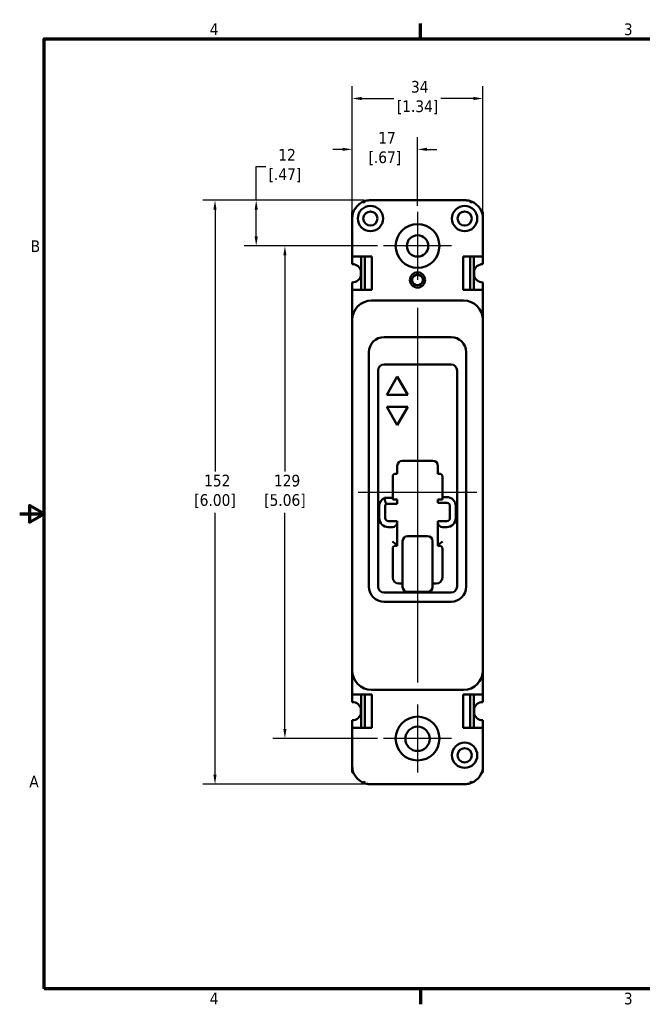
# Model space of a CAD drawing. Header units: inches. Extents: x 0.1 to 16.9, y 0.4 to 10.6.
# Tile 1 of 24: x 0.1 to 6.5, y 0.5 to 10.6. Entities that reach past the tile are written whole.
import ezdxf

# ---------------------------------------------------------------- set-up
doc = ezdxf.new("R2010")
doc.units = ezdxf.units.IN
doc.header["$MEASUREMENT"] = 0
for name, color, linetype, lineweight in [('Border (ANSI)', 7, 'Continuous', 70), ('Center Mark (ANSI)', 7, 'Continuous', 25), ('Centerline (ANSI)', 7, 'Continuous', 25), ('Dimension (ANSI)', 7, 'Continuous', 25), ('Visible (ANSI)', 7, 'Continuous', 50)]:
    doc.layers.add(name, color=color, linetype=linetype, lineweight=lineweight)
doc.styles.add('Note Text (ANSI)', font='tahoma.ttf')
doc.dimstyles.new('Default (ANSI)', dxfattribs={"dimtxt": 0.12, "dimasz": 0.098425, "dimexe": 0.125, "dimexo": 0.0625, "dimgap": 0.031496, "dimtad": 0, "dimtih": 1, "dimtoh": 1, "dimlfac": 25.4, "dimrnd": 1e-08, "dimzin": 12, "dimdsep": 46, "dimtxsty": 'Note Text (ANSI)', "dimcen": 0.09, "dimdle": 0.393701, "dimclrd": 256, "dimclre": 256, "dimclrt": 256, "dimadec": 0, "dimazin": 1, "dimtfac": 1, "dimtofl": 0, "dimtmove": 0, "dimatfit": 3, "dimfxl": 1, "dimtolj": 1, "dimtzin": 4, "dimlwd": -1, "dimlwe": -1, "dimarcsym": 0})

# ---------------------------------------------------------------- blocks, each defined once
blk = doc.blocks.new('Borders Default Border')
at = {"layer": 'Border (ANSI)'}
for p, q in [((4.25, 10.38), (4.25, 10.54)), ((4.25, 0.62), (4.25, 0.46))]:
    blk.add_line(p, q, dxfattribs=at)
at = {"layer": 'Border (ANSI)', "flags": 128}
for points in [[(0.38, 0.62), (0.38, 10.38), (16.62, 10.38), (16.62, 0.62), (0.38, 0.62)], [(0.13, 5.5), (0.38, 5.5), (0.23, 5.587), (0.23, 5.413), (0.38, 5.5)]]:
    blk.add_lwpolyline(points, dxfattribs=at)
at = {"layer": 'Border (ANSI)', "char_height": 0.12, "attachment_point": 7, "style": 'Note Text (ANSI)'}
for s, insert in [('4', (2.083, 10.42)), ('3', (6.338, 10.417)), ('B', (0.243, 8.19)), ('A', (0.229, 2.69)), ('4', (2.083, 0.46)), ('3', (6.338, 0.457))]:
    blk.add_mtext(s, dxfattribs=dict(at, insert=insert))
blk = doc.blocks.new('*D6')
at = {"layer": 'Defpoints', "color": 0, "transparency": 16777216}
for p in [(4.89, 9.768), (3.546, 8.534), (4.89, 8.534)]:
    blk.add_point(p, dxfattribs=at)
at = {"layer": 'Dimension (ANSI)', "transparency": 16777216}
for p, q in [((3.546, 8.597), (3.546, 9.893)), ((4.89, 8.597), (4.89, 9.893)), ((3.644, 9.768), (3.976, 9.768)), ((4.791, 9.768), (4.459, 9.768))]:
    blk.add_line(p, q, dxfattribs=at)
for points in [[(3.644, 9.784), (3.644, 9.751), (3.546, 9.768)], [(4.791, 9.784), (4.791, 9.751), (4.89, 9.768)]]:
    blk.add_solid(points, dxfattribs=at)
at = {"layer": 'Dimension (ANSI)', "transparency": 16777216, "insert": (4.218, 9.948), "char_height": 0.12, "attachment_point": 2, "style": 'Note Text (ANSI)'}
blk.add_mtext('\\A1; 34\\P[1.34]', dxfattribs=at)
blk = doc.blocks.new('*D7')
at = {"layer": 'Defpoints', "color": 0, "transparency": 16777216}
for p in [(4.218, 9.245), (4.218, 8.603), (3.546, 8.534)]:
    blk.add_point(p, dxfattribs=at)
at = {"layer": 'Dimension (ANSI)', "transparency": 16777216}
for p, q in [((3.546, 8.597), (3.546, 9.37)), ((4.218, 8.666), (4.218, 9.37)), ((3.447, 9.245), (3.349, 9.245)), ((4.316, 9.245), (4.415, 9.245))]:
    blk.add_line(p, q, dxfattribs=at)
for points in [[(3.447, 9.262), (3.447, 9.229), (3.546, 9.245)], [(4.316, 9.262), (4.316, 9.229), (4.218, 9.245)]]:
    blk.add_solid(points, dxfattribs=at)
at = {"layer": 'Dimension (ANSI)', "transparency": 16777216, "insert": (3.882, 9.424), "char_height": 0.12, "attachment_point": 2, "style": 'Note Text (ANSI)'}
blk.add_mtext('\\A1; 17\\P[.67]', dxfattribs=at)
blk = doc.blocks.new('*D8')
at = {"layer": 'Defpoints', "color": 0, "transparency": 16777216}
for p in [(3.734, 8.722), (2.56, 8.253), (3.868, 8.253)]:
    blk.add_point(p, dxfattribs=at)
at = {"layer": 'Dimension (ANSI)', "transparency": 16777216}
for p, q in [((2.56, 8.722), (2.56, 9.069)), ((2.56, 9.069), (2.659, 9.069)), ((3.671, 8.722), (2.435, 8.722)), ((2.56, 8.352), (2.56, 8.624)), ((3.805, 8.253), (2.435, 8.253))]:
    blk.add_line(p, q, dxfattribs=at)
for points in [[(2.544, 8.624), (2.577, 8.624), (2.56, 8.722)], [(2.544, 8.352), (2.577, 8.352), (2.56, 8.253)]]:
    blk.add_solid(points, dxfattribs=at)
at = {"layer": 'Dimension (ANSI)', "transparency": 16777216, "insert": (2.855, 9.249), "char_height": 0.12, "attachment_point": 2, "style": 'Note Text (ANSI)'}
blk.add_mtext('\\A1; 12\\P[.47]', dxfattribs=at)
blk = doc.blocks.new('*D9')
at = {"layer": 'Defpoints', "color": 0, "transparency": 16777216}
for p in [(3.868, 8.253), (2.855, 3.191), (3.868, 3.191)]:
    blk.add_point(p, dxfattribs=at)
at = {"layer": 'Dimension (ANSI)', "transparency": 16777216}
for p, q in [((3.805, 8.253), (2.73, 8.253)), ((2.855, 8.155), (2.855, 5.934)), ((2.855, 3.29), (2.855, 5.511)), ((3.805, 3.191), (2.73, 3.191))]:
    blk.add_line(p, q, dxfattribs=at)
for points in [[(2.839, 8.155), (2.871, 8.155), (2.855, 8.253)], [(2.839, 3.29), (2.871, 3.29), (2.855, 3.191)]]:
    blk.add_solid(points, dxfattribs=at)
at = {"layer": 'Dimension (ANSI)', "transparency": 16777216, "insert": (2.855, 5.902), "char_height": 0.12, "attachment_point": 2, "style": 'Note Text (ANSI)'}
blk.add_mtext('\\A1; 129\\P[5.06]', dxfattribs=at)
blk = doc.blocks.new('*D10')
at = {"layer": 'Defpoints', "color": 0, "transparency": 16777216}
for p in [(3.734, 8.722), (2.137, 2.722), (3.734, 2.722)]:
    blk.add_point(p, dxfattribs=at)
at = {"layer": 'Dimension (ANSI)', "transparency": 16777216}
for p, q in [((3.671, 8.722), (2.012, 8.722)), ((2.137, 8.624), (2.137, 5.934)), ((2.137, 2.821), (2.137, 5.511)), ((3.671, 2.722), (2.012, 2.722))]:
    blk.add_line(p, q, dxfattribs=at)
for points in [[(2.12, 8.624), (2.153, 8.624), (2.137, 8.722)], [(2.12, 2.821), (2.153, 2.821), (2.137, 2.722)]]:
    blk.add_solid(points, dxfattribs=at)
at = {"layer": 'Dimension (ANSI)', "transparency": 16777216, "insert": (2.137, 5.902), "char_height": 0.12, "attachment_point": 2, "style": 'Note Text (ANSI)'}
blk.add_mtext('\\A1; 152\\P[6.00]', dxfattribs=at)

msp = doc.modelspace()

# ---------------------------------------------------------------- linework, layer by layer
at = {"layer": 'Center Mark (ANSI)', "linetype": 'Continuous'}
for p, q in [((4.218, 8.603), (4.218, 7.903)), ((4.568, 8.253), (3.868, 8.253)), ((4.218, 3.541), (4.218, 2.841)), ((4.568, 3.191), (3.868, 3.191))]:
    msp.add_line(p, q, dxfattribs=at)
at = {"layer": 'Centerline (ANSI)', "linetype": 'Continuous'}
for p, q in [((4.218, 7.616), (4.218, 3.766)), ((3.609, 5.722), (4.827, 5.722))]:
    msp.add_line(p, q, dxfattribs=at)
at = {"layer": 'Visible (ANSI)'}
for p, q in [((3.674, 8.691), (3.667, 8.71)), ((3.734, 8.722), (4.702, 8.722)), ((4.762, 8.691), (4.769, 8.71)), ((3.546, 8.602), (3.546, 8.534)), ((3.546, 8.602), (3.559, 8.602)), ((3.546, 8.602), (3.559, 8.602)), ((4.89, 8.602), (4.877, 8.602)), ((4.877, 8.602), (4.89, 8.602)), ((4.89, 8.602), (4.89, 8.534)), ((3.546, 8.534), (3.546, 8.144)), ((4.89, 8.144), (4.89, 8.534)), ((3.566, 8.144), (3.546, 8.144)), ((3.546, 8.066), (3.546, 8.144)), ((3.566, 8.144), (3.749, 8.144)), ((3.639, 8.144), (3.639, 7.986)), ((3.675, 8.144), (3.675, 7.8)), ((3.749, 8.144), (3.749, 7.8)), ((4.687, 7.8), (4.687, 8.144)), ((4.687, 8.144), (4.87, 8.144)), ((4.76, 7.8), (4.76, 8.144)), ((4.797, 7.986), (4.797, 8.144)), ((4.89, 8.144), (4.87, 8.144)), ((4.89, 8.144), (4.89, 8.066)), ((3.636, 8), (3.636, 7.945)), ((4.8, 7.945), (4.8, 8)), ((3.639, 7.959), (3.639, 7.8)), ((4.797, 7.8), (4.797, 7.959)), ((3.546, 7.8), (3.546, 7.878)), ((3.546, 7.8), (3.566, 7.8)), ((3.546, 7.8), (3.546, 7.491)), ((3.749, 7.8), (3.566, 7.8)), ((4.87, 7.8), (4.687, 7.8)), ((4.87, 7.8), (4.89, 7.8)), ((4.89, 7.878), (4.89, 7.8)), ((4.89, 7.491), (4.89, 7.8)), ((4.69, 7.691), (3.746, 7.691)), ((3.546, 7.491), (3.546, 3.891)), ((4.89, 3.891), (4.89, 7.491)), ((4.562, 7.316), (3.874, 7.316)), ((3.718, 7.16), (3.718, 4.753)), ((4.718, 4.753), (4.718, 7.16)), ((3.874, 7.035), (4.562, 7.035)), ((3.812, 4.753), (3.812, 6.973)), ((3.901, 6.723), (4.01, 6.912)), ((4.01, 6.912), (4.119, 6.723)), ((4.624, 6.973), (4.624, 4.753)), ((4.119, 6.723), (3.901, 6.723)), ((3.901, 6.598), (4.119, 6.598)), ((4.01, 6.41), (3.901, 6.598)), ((4.119, 6.598), (4.01, 6.41)), ((4.01, 5.912), (4.01, 5.994)), ((4.06, 6.044), (4.376, 6.044)), ((4.426, 5.994), (4.426, 5.912)), ((3.963, 5.663), (3.963, 5.88)), ((3.995, 5.912), (4.01, 5.912)), ((4.426, 5.912), (4.441, 5.912)), ((4.473, 5.88), (4.473, 5.672)), ((4.519, 5.672), (4.473, 5.672)), ((4.473, 5.672), (4.473, 5.646)), ((3.825, 5.58), (3.825, 5.457)), ((3.963, 5.663), (3.877, 5.663)), ((3.885, 5.456), (3.885, 5.58)), ((3.895, 5.603), (4.01, 5.603)), ((3.963, 5.646), (3.963, 5.663)), ((4.01, 5.646), (3.963, 5.646)), ((4.01, 5.603), (4.01, 5.646)), ((4.426, 5.646), (4.426, 5.612)), ((4.473, 5.646), (4.426, 5.646)), ((4.426, 5.612), (4.519, 5.612)), ((4.551, 5.58), (4.551, 5.456)), ((4.611, 5.456), (4.611, 5.58)), ((4.01, 5.424), (3.917, 5.424)), ((3.917, 5.364), (3.96, 5.364)), ((4.01, 5.414), (4.01, 5.424)), ((4.01, 5.172), (4.01, 5.414)), ((4.426, 5.424), (4.426, 5.414)), ((4.519, 5.424), (4.426, 5.424)), ((4.426, 5.414), (4.426, 5.172)), ((4.476, 5.364), (4.519, 5.364)), ((4.115, 5.271), (4.321, 5.271)), ((4.01, 5.172), (3.995, 5.187)), ((3.995, 5.172), (4.01, 5.172)), ((4.065, 5.218), (4.065, 4.983)), ((4.371, 4.983), (4.371, 5.218)), ((4.441, 5.187), (4.426, 5.172)), ((4.426, 5.172), (4.441, 5.172)), ((3.963, 4.846), (3.963, 5.14)), ((4.473, 5.14), (4.473, 4.846)), ((4.065, 4.983), (4.065, 4.748)), ((4.371, 4.748), (4.371, 4.983)), ((4.065, 4.784), (4.025, 4.784)), ((4.411, 4.784), (4.371, 4.784)), ((4.562, 4.691), (3.874, 4.691)), ((4.321, 4.698), (4.115, 4.698)), ((3.874, 4.597), (4.562, 4.597)), ((3.546, 3.891), (3.546, 3.644)), ((4.89, 3.644), (4.89, 3.891)), ((3.566, 3.644), (3.546, 3.644)), ((3.546, 3.566), (3.546, 3.644)), ((3.566, 3.644), (3.749, 3.644)), ((3.639, 3.486), (3.639, 3.644)), ((3.675, 3.3), (3.675, 3.644)), ((3.746, 3.691), (4.69, 3.691)), ((3.749, 3.644), (3.749, 3.3)), ((4.687, 3.3), (4.687, 3.644)), ((4.687, 3.644), (4.87, 3.644)), ((4.76, 3.644), (4.76, 3.3)), ((4.797, 3.644), (4.797, 3.486)), ((4.89, 3.644), (4.87, 3.644)), ((4.89, 3.644), (4.89, 3.566)), ((3.636, 3.445), (3.636, 3.5)), ((3.639, 3.3), (3.639, 3.459)), ((4.797, 3.459), (4.797, 3.3)), ((4.8, 3.5), (4.8, 3.445)), ((3.546, 3.3), (3.546, 3.378)), ((4.89, 3.378), (4.89, 3.3)), ((3.546, 3.3), (3.566, 3.3)), ((3.546, 3.3), (3.546, 2.91)), ((3.749, 3.3), (3.566, 3.3)), ((4.87, 3.3), (4.687, 3.3)), ((4.87, 3.3), (4.89, 3.3)), ((4.89, 2.91), (4.89, 3.3)), ((3.546, 2.842), (3.546, 2.91)), ((3.546, 2.842), (3.559, 2.842)), ((3.559, 2.842), (3.546, 2.842)), ((3.58, 2.842), (3.58, 2.842)), ((4.855, 2.842), (4.855, 2.842)), ((4.89, 2.842), (4.877, 2.842)), ((4.89, 2.842), (4.877, 2.842)), ((4.89, 2.842), (4.89, 2.91)), ((3.734, 2.722), (4.702, 2.722))]:
    msp.add_line(p, q, dxfattribs=at)
for centre, radius in [((3.734, 8.534), 0.13), ((3.734, 8.534), 0.073), ((4.702, 8.534), 0.13), ((4.702, 8.534), 0.073), ((4.218, 8.253), 0.225), ((4.218, 8.253), 0.11), ((4.218, 7.903), 0.078), ((4.218, 7.903), 0.055), ((4.218, 3.191), 0.225), ((4.218, 3.188), 0.125), ((4.702, 3.019), 0.13), ((4.702, 3.019), 0.073)]:
    msp.add_circle(centre, radius, dxfattribs=at)
for centre, radius, start, end in [((3.734, 8.534), 0.188, 110.8489, 180), ((4.702, 8.534), 0.188, 360, 69.1511), ((3.546, 7.972), 0.094, 8.3649, 90), ((4.89, 7.972), 0.094, 90, 171.6351), ((3.546, 7.972), 0.094, 270, 351.6351), ((3.546, 7.972), 0.094, 351.6351, 8.3649), ((4.89, 7.972), 0.094, 171.6351, 188.3649), ((4.89, 7.972), 0.094, 188.3649, 270), ((3.746, 7.491), 0.2, 90, 180), ((4.69, 7.491), 0.2, 0, 90), ((3.874, 7.16), 0.156, 90, 180), ((4.562, 7.16), 0.156, 0, 90), ((3.874, 6.973), 0.062, 90, 180), ((4.562, 6.973), 0.062, 0, 90), ((4.06, 5.994), 0.05, 90, 180), ((4.376, 5.994), 0.05, 0, 90), ((3.995, 5.88), 0.032, 90, 179.9999), ((4.441, 5.88), 0.032, 0, 90), ((4.519, 5.58), 0.092, 0, 90.0005), ((3.917, 5.58), 0.092, 115.5451, 179.9989), ((3.917, 5.58), 0.032, 134.0302, 179.997), ((4.519, 5.58), 0.032, 0, 90.0015), ((3.917, 5.456), 0.0918, 179.7789, 270.222), ((3.917, 5.456), 0.0318, 179.6716, 270.3297), ((3.96, 5.414), 0.05, 270, 0), ((4.476, 5.414), 0.05, 180, 270), ((4.519, 5.456), 0.092, 270, 0), ((4.519, 5.456), 0.032, 270, 0), ((3.995, 5.14), 0.032, 90, 180), ((4.441, 5.14), 0.032, 0, 90), ((4.025, 4.846), 0.062, 180, 270), ((4.411, 4.846), 0.062, 270, 0), ((3.874, 4.753), 0.156, 180, 270), ((3.874, 4.753), 0.062, 180, 270), ((4.115, 4.748), 0.05, 180, 270), ((4.321, 4.748), 0.05, 270, 0), ((4.562, 4.753), 0.062, 270, 0), ((4.562, 4.753), 0.156, 270, 0), ((3.746, 3.891), 0.2, 180, 270), ((4.69, 3.891), 0.2, 270, 0), ((3.546, 3.472), 0.094, 8.3649, 90), ((4.89, 3.472), 0.094, 90, 171.6351), ((3.546, 3.472), 0.094, 270, 351.6351), ((3.546, 3.472), 0.094, 351.6351, 8.3649), ((4.89, 3.472), 0.094, 171.6351, 188.3649), ((4.89, 3.472), 0.094, 188.3649, 270), ((3.734, 2.91), 0.188, 180, 249.1514), ((4.702, 2.91), 0.188, 290.8486, 0)]:
    msp.add_arc(centre, radius, start, end, dxfattribs=at)
for centre, major_axis, ratio, start_param, end_param in [((4.115, 5.218), (0, 0.0534), 0.936869, 0, 1.570796), ((4.321, 5.218), (0, 0.0534), 0.936869, 4.712389, 6.283185), ((3.674, 2.753), (-0.0071, -0.0187), 0.00001, 0.003828, 1.57271), ((4.762, 2.753), (0.0071, -0.0187), 0.00001, 0.000053, 1.570824)]:
    msp.add_ellipse(centre, major_axis=major_axis, ratio=ratio, start_param=start_param, end_param=end_param, dxfattribs=at)
for points, knots in [([(3.734, 8.722), (3.733, 8.722), (3.732, 8.722), (3.718, 8.722), (3.697, 8.72), (3.676, 8.714), (3.667, 8.71)], [-0.0078154, -0.0078154, -0.0078154, -0.0078154, 0, 0, 0.0857138, 0.1499991, 0.1499991, 0.1499991, 0.1499991]), ([(4.769, 8.71), (4.76, 8.714), (4.739, 8.72), (4.717, 8.722), (4.704, 8.722), (4.703, 8.722), (4.702, 8.722)], [0, 0, 0, 0, 0.0642803, 0.1499875, 0.1499875, 0.1578146, 0.1578146, 0.1578146, 0.1578146]), ([(3.96, 5.215), (3.96, 5.215), (3.96, 5.215), (3.966, 5.211), (3.972, 5.206), (3.984, 5.197), (3.99, 5.192), (3.995, 5.187)], [-0.5396831, -0.5396831, -0.5396831, -0.5396831, -0.5390546, -0.5390546, -0.4775026, -0.4775026, -0.4076576, -0.4076576, -0.4076576, -0.4076576]), ([(4.441, 5.187), (4.446, 5.192), (4.451, 5.197), (4.463, 5.206), (4.469, 5.211), (4.476, 5.215), (4.476, 5.215), (4.476, 5.215)], [-0.1196901, -0.1196901, -0.1196901, -0.1196901, -0.0560681, -0.0560681, 0, 0, 0.0005724, 0.0005724, 0.0005724, 0.0005724]), ([(3.667, 2.735), (3.676, 2.731), (3.696, 2.725), (3.718, 2.723), (3.731, 2.722), (3.732, 2.722), (3.734, 2.722)], [0, 0, 0, 0, 0.0634066, 0.1479486, 0.1479486, 0.1578716, 0.1578716, 0.1578716, 0.1578716]), ([(4.702, 2.722), (4.702, 2.722), (4.702, 2.722), (4.702, 2.722), (4.712, 2.722), (4.721, 2.723), (4.731, 2.725), (4.734, 2.725), (4.737, 2.726), (4.74, 2.726), (4.75, 2.728), (4.759, 2.731), (4.769, 2.735)], [-0.0009336, -0.0009336, -0.0009336, -0.0009336, 0, 0, 0, 0.0672421, 0.0672421, 0.0672421, 0.0896561, 0.0896561, 0.0896561, 0.1568983, 0.1568983, 0.1568983, 0.1568983])]:
    msp.add_open_spline(points, degree=3, knots=knots, dxfattribs=at)
msp.add_open_spline([(3.877, 5.663), (3.886, 5.625), (3.895, 5.603)], degree=2, dxfattribs=at)

# ---------------------------------------------------------------- block references
msp.add_blockref('Borders Default Border', (0, 0))

# ---------------------------------------------------------------- dimensions: what is measured, and where the dimension line sits
at = {"layer": 'Dimension (ANSI)'}
for base, p1, p2, angle, text, override, picture, middle in [((4.89, 9.768), (3.546, 8.534), (4.89, 8.534), 180, ' <>\\X[1.34]', {"dimtih": 0, "dimtoh": 0, "dimdec": 0, "dimlfac": 25.4, "dimpost": '\\X', "dimtp": 0, "dimtm": 0, "dimtdec": 2, "dimatfit": 1, "dimtvp": -0.25}, '*D6', (4.218, 9.768)), ((4.218, 9.245), (3.546, 8.534), (4.218, 8.603), 180, ' <>\\X[.67]', {"dimtih": 0, "dimtoh": 0, "dimdec": 0, "dimlfac": 25.4, "dimpost": '\\X', "dimtp": 0, "dimtm": 0, "dimtdec": 2, "dimtvp": -0.25}, '*D7', (3.882, 9.245)), ((2.56, 8.253), (3.734, 8.722), (3.868, 8.253), 270, ' <>\\X[.47]', {"dimdec": 0, "dimlfac": 25.4, "dimpost": '\\X', "dimtp": 0, "dimtm": 0, "dimtdec": 2, "dimatfit": 2, "dimtvp": -0.25}, '*D8', (2.855, 9.069)), ((2.137, 2.722), (3.734, 8.722), (3.734, 2.722), 270, ' <>\\X[6.00]', {"dimdec": 0, "dimlfac": 25.4, "dimpost": '\\X', "dimtp": 0, "dimtm": 0, "dimtdec": 2, "dimatfit": 1, "dimtvp": -0.25}, '*D10', (2.137, 5.722)), ((2.855, 3.191), (3.868, 8.253), (3.868, 3.191), 90, ' <>\\X[5.06]', {"dimdec": 0, "dimlfac": 25.4, "dimpost": '\\X', "dimtp": 0, "dimtm": 0, "dimtdec": 2, "dimatfit": 1, "dimtvp": -0.25}, '*D9', (2.855, 5.722))]:
    dim = msp.add_linear_dim(base=base, p1=p1, p2=p2, angle=angle, text=text, dimstyle='Default (ANSI)', override=override, dxfattribs=at)
    dim.commit()
    dim.dimension.update_dxf_attribs({"geometry": picture, "text_midpoint": middle, "dimtype": 160})

doc.saveas('drawing.dxf')
